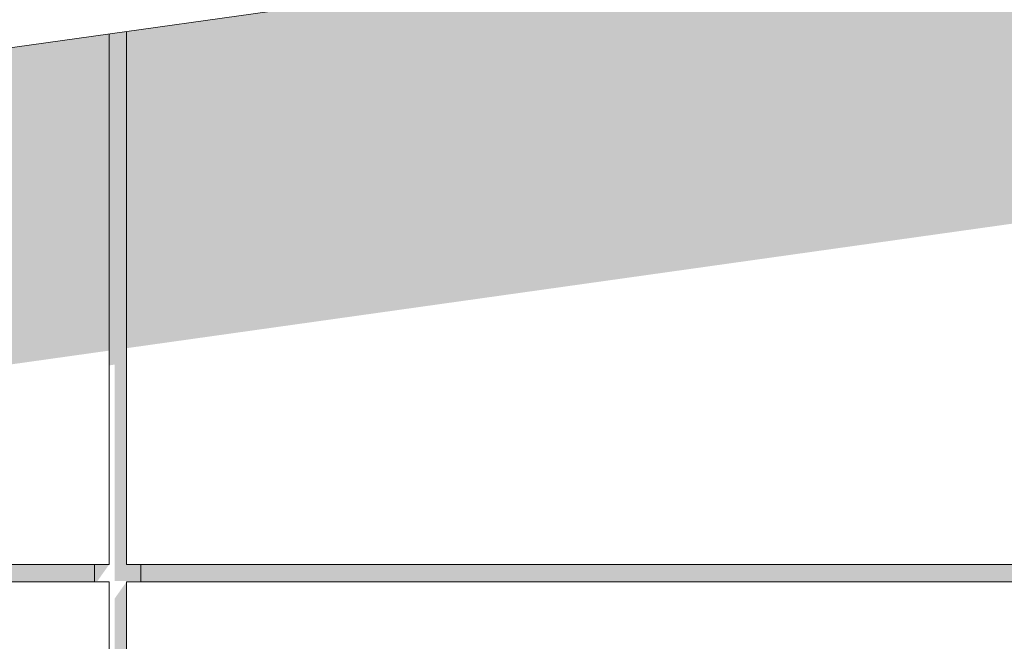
# Model space of a CAD drawing. Header units: metres. Extents: x -52 to 321, y -8 to 26.
# Tile 191 of 256: x 299.01 to 300.71, y 5.23 to 6.3. Entities that reach past the tile are written whole.
import ezdxf

# ---------------------------------------------------------------- set-up
doc = ezdxf.new("R2010")
doc.units = ezdxf.units.M
doc.header["$MEASUREMENT"] = 0
for name, color, linetype in [('30 Dachaufbau', 7, 'Continuous'), ('50 Sanitäreinrichtung', 7, 'Continuous'), ('94 Genehmigungsplanung Bemaßung', 7, 'Continuous')]:
    doc.layers.add(name, color=color, linetype=linetype)
doc.styles.add('ERSTELLTER_STIL_2', font='arial.ttf')
doc.dimstyles.new('ERSTELLTER_STIL__1', dxfattribs={"dimtxt": 0.25, "dimasz": 0.19, "dimexe": 0.18, "dimexo": 0.1, "dimgap": 0, "dimtad": 1, "dimtih": 1, "dimtoh": 1, "dimzin": 0, "dimdsep": 46, "dimtxsty": 'ERSTELLTER_STIL_2', "dimblk": 'ARROWHEAD_6', "dimblk1": 'ARROWHEAD_6', "dimblk2": 'ARROWHEAD_6', "dimcen": 0.09, "dimclrd": 7, "dimclre": 7, "dimclrt": 7, "dimazin": 0, "dimtfac": 1, "dimtdec": 4, "dimtmove": 0, "dimatfit": 3, "dimfxl": 1, "dimtolj": 1, "dimtzin": 0, "dimarcsym": 0})

# ---------------------------------------------------------------- blocks, each defined once
blk = doc.blocks.new('*D55', base_point=(33626.1154, -0.0027))
at = {"layer": '94 Genehmigungsplanung Bemaßung', "color": 7, "linetype": 'Continuous', "lineweight": 13}
for p, q in [((297.0161, 9.1905), (297.0161, 9.5655)), ((312.8361, 9.1905), (312.8361, 9.5655)), ((297.1161, 9.478), (296.9161, 9.278)), ((312.7361, 9.278), (312.9361, 9.478)), ((296.8661, 9.378), (297.0161, 9.378)), ((297.0161, 9.378), (312.8361, 9.378)), ((312.8361, 9.378), (312.9861, 9.378))]:
    blk.add_line(p, q, dxfattribs=at)
at = {"layer": '94 Genehmigungsplanung Bemaßung', "color": 7, "lineweight": 13, "insert": (304.4971, 9.428), "char_height": 0.25, "attachment_point": 7, "style": 'ERSTELLTER_STIL_2'}
blk.add_mtext('\\A1;{\\pql;\\fArial|b0|i0|c0|p0;\\W1.000000;15,82}', dxfattribs=at)
blk = doc.blocks.new('ARROWHEAD_6')
at = {"color": 0, "linetype": 'Continuous', "lineweight": 0}
for p, q in [((-0.5, -0.5), (0.5, 0.5)), ((0, 0), (-1, 0))]:
    blk.add_line(p, q, dxfattribs=at)

msp = doc.modelspace()

# ---------------------------------------------------------------- hatches: boundary and pattern name
at = {"layer": '50 Sanitäreinrichtung', "linetype": 'Continuous', "lineweight": 0, "true_color": 0x000000}
for points in [[(299.1911, 6.2844), (299.1911, 5.7367), (301.1611, 6.0136), (301.1611, 6.3323), (299.5316, 6.3323)], [(297.1911, 5.4556), (299.1611, 5.7325), (299.1611, 6.2802), (297.1911, 6.0033)], [(299.1911, 6.2844), (299.1611, 6.2802), (299.1611, 5.707), (299.1711, 5.7084), (299.1711, 5.334), (299.2161, 5.334), (299.2161, 5.3623), (299.1911, 5.3623)], [(297.2161, 5.3623), (297.2161, 5.3323), (299.1361, 5.3323), (299.1361, 5.3623)], [(299.1611, 5.3623), (299.1361, 5.3623), (299.1361, 5.334), (299.1411, 5.334)], [(301.1361, 5.3623), (299.2161, 5.3623), (299.2161, 5.3323), (301.1361, 5.3323)], [(299.1711, 5.304), (299.1711, 4.334), (299.2161, 4.334), (299.2161, 4.3623), (299.1911, 4.3623), (299.1911, 5.3323)]]:
    msp.add_hatch(color=18, dxfattribs=at).paths.add_polyline_path(points)

# ---------------------------------------------------------------- linework, layer by layer
at = {"layer": '30 Dachaufbau', "color": 7, "linetype": 'Continuous', "lineweight": 13}
msp.add_line((304.9261, 7.0904), (296.4679, 5.9017), dxfattribs=at)
at = {"layer": '50 Sanitäreinrichtung', "color": 251, "linetype": 'Continuous', "lineweight": 18, "true_color": 0x5f5f5f}
for p, q in [((299.1611, 5.3623), (299.1611, 6.2802)), ((299.1911, 5.3623), (299.1911, 6.2844)), ((299.1611, 5.3623), (297.1911, 5.3623)), ((299.1361, 5.3323), (299.1361, 5.3623)), ((301.1611, 5.3623), (299.1911, 5.3623)), ((299.2161, 5.3623), (299.2161, 5.3323)), ((299.1611, 5.3323), (297.1911, 5.3323)), ((299.1611, 4.3623), (299.1611, 5.3323)), ((301.1611, 5.3323), (299.1911, 5.3323)), ((299.1911, 4.3623), (299.1911, 5.3323))]:
    msp.add_line(p, q, dxfattribs=at)

# ---------------------------------------------------------------- dimensions: what is measured, and where the dimension line sits
at = {"layer": '94 Genehmigungsplanung Bemaßung', "color": 7, "linetype": 'Continuous', "lineweight": 13}
dim = msp.add_linear_dim(base=(312.8361, 9.378), p1=(297.0161, 3.3473), p2=(312.8361, 3.3473), dimstyle='ERSTELLTER_STIL__1', dxfattribs=at)
dim.commit()
dim.dimension.update_dxf_attribs({"geometry": '*D55', "text_midpoint": (304.9158, 9.553), "dimtype": 160})

doc.saveas('drawing.dxf')
